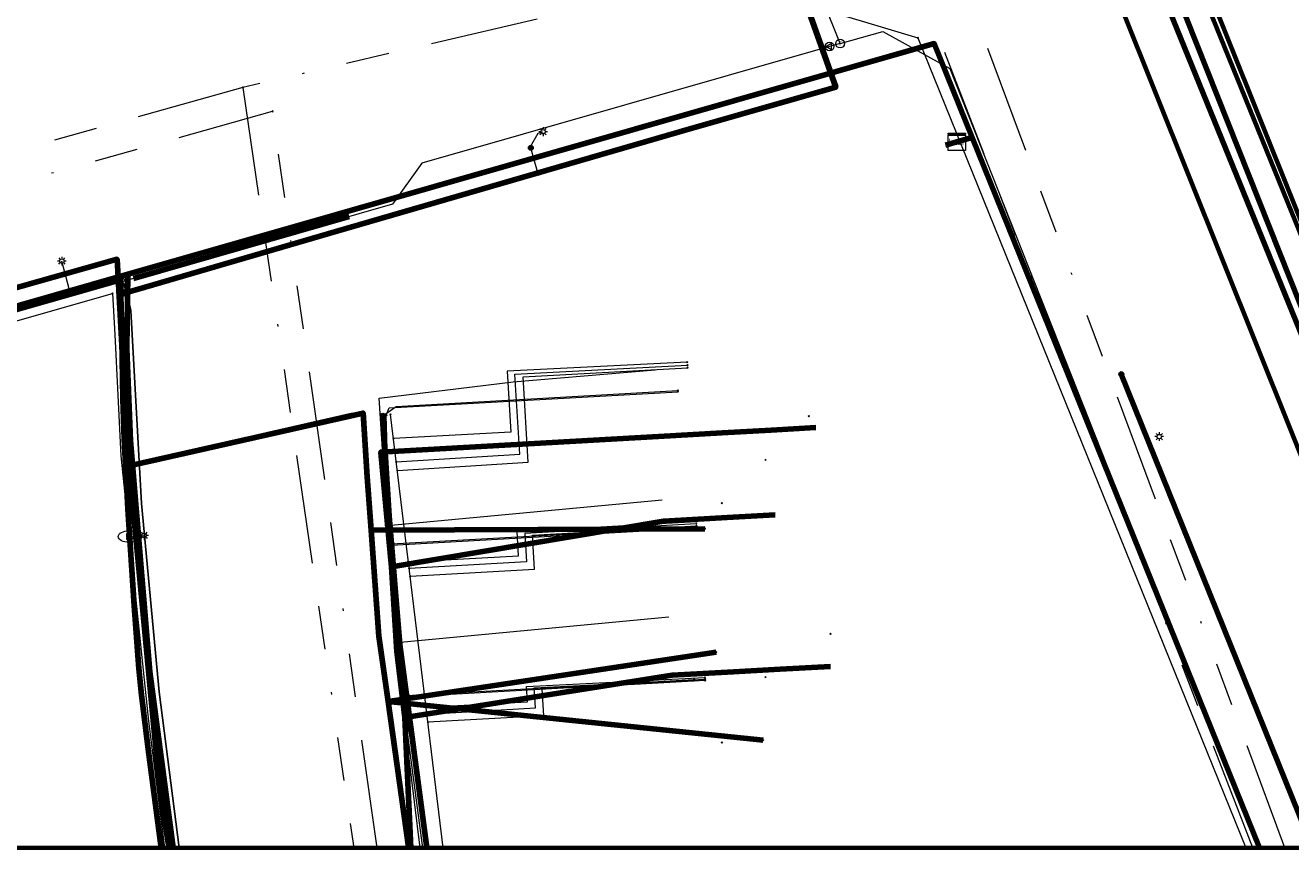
# Model space of a CAD drawing. Header units: metres. Extents: x 242122 to 243107, y 567823 to 568786.
# Tile 35 of 89: x 242550 to 242609, y 567823 to 567861. Entities that reach past the tile are written whole.
import ezdxf
from ezdxf.enums import TextEntityAlignment as Align
from ezdxf.lldxf.tags import DXFTag

# ---------------------------------------------------------------- set-up
doc = ezdxf.new("R2010")
doc.units = ezdxf.units.M
doc.linetypes.add('RI-OVERIG-SO', pattern=[17, 5, -2, 2, -2, 0, -2, 2, -2])
for name, color, linetype, lineweight in [('B-WE-IE-MEUBILAIR_ENEXIS NETBEHEER BV-S', 7, 'Continuous', 18), ('B-WE-KL-DATA_COAXKABEL_10_ZIGGO BV-G', 90, 'KL-DATA-SO', 18), ('B-WE-KL-DATA_COAXKABEL_17_ZIGGO BV-G', 90, 'KL-DATA-SO', 18), ('B-WE-KL-DATA_COAXKABEL_7_ZIGGO BV-G', 90, 'KL-DATA-SO', 18), ('B-WE-KL-DATA_DUCT_ZIGGO BV-G', 90, 'Continuous', 100), ('B-WE-KL-DATA_HULPSTUK_KPN BV-S', 90, 'Continuous', 18), ('B-WE-KL-DATA_HULPSTUK_ZIGGO BV-S', 90, 'Continuous', 18), ('B-WE-KL-DATA_KABELBED_KPN BV-G', 90, 'Continuous', 100), ('B-WE-KL-DATA_KABELBED_ZIGGO BV-G', 90, 'Continuous', 100), ('B-WE-KL-DATA_MANTELBUIS_POLYVINYLCHLORIDE PVC_1.1_KPN BV-G', 90, 'Continuous', 100), ('B-WE-KL-DATA_MANTELBUIS_ZIGGO BV-G', 90, 'Continuous', 100), ('B-WE-KL-DATA_REGGEFIBER OPERATOR BV-G', 90, 'KL-DATA-SO', 18), ('B-WE-KL-ET_LS_400 V_ENEXIS NETBEHEER BV-G', 190, 'KL-LS-SO', 18), ('B-WE-KL-ET_LS_DUCT_ENEXIS NETBEHEER BV-G', 190, 'Continuous', 100), ('B-WE-KL-ET_LS_HULPSTUK_ENEXIS NETBEHEER BV-S', 190, 'Continuous', 18), ('B-WE-KL-ET_LS_KABELBED_ENEXIS NETBEHEER BV-G', 190, 'Continuous', 100), ('B-WE-KL-GAS_HD_STAAL_100_8 BAR_ENEXIS NETBEHEER BV-G', 30, 'KL-GAS_HD-SO', 18), ('B-WE-KL-GAS_LD_HULPSTUK_ENEXIS NETBEHEER BV-S', 50, 'Continuous', 18), ('B-WE-KL-GAS_LD_MANTELBUIS_POLYVINYLCHLORIDE PVC_160_ENEXIS NETBEHEER BV-G', 50, 'Continuous', 100), ('B-WE-KL-GAS_LD_POLYETHYLEEN PE_40_0.1 BAR_ENEXIS NETBEHEER BV-G', 50, 'KL-GAS_LD-SO', 18), ('B-WE-KL-GAS_LD_SLAGVAST PVC_110_0.1 BAR_ENEXIS NETBEHEER BV-G', 50, 'KL-GAS_LD-SO', 18), ('B-WE-KL-GAS_LD_SLAGVAST PVC_160_0.1 BAR_ENEXIS NETBEHEER BV-G', 50, 'KL-GAS_LD-SO', 18), ('B-WE-KL-GAS_LD_SLAGVAST PVC_63_0.1 BAR_ENEXIS NETBEHEER BV-G', 50, 'KL-GAS_LD-SO', 18), ('B-WE-KL-WATER_HULPSTUK_WMD DRINKWATER NV-S', 170, 'Continuous', 18), ('B-WE-KL-WATER_POLYETHYLEEN PE_25_WMD DRINKWATER NV-G', 170, 'KL-WATER-SO', 18), ('B-WE-KL-WATER_POLYVINYLCHLORIDE PVC_110_WMD DRINKWATER NV-G', 170, 'KL-WATER-SO', 18), ('B-WE-KL-WATER_POLYVINYLCHLORIDE PVC_50_WMD DRINKWATER NV-G', 170, 'KL-WATER-SO', 18), ('B-WE-KL-WATER_WMD DRINKWATER NV-S', 170, 'Continuous', 18), ('B-WE-OG-INFO_ORIENTATIEPOLYGOON-GV', 7, 'Continuous', 70), ('B-WE-RI-VRIJVERVAL_GEMEENTE TYNAARLO-G', 210, 'RI-OVERIG-SO', 18), ('B-WE-RI-VRIJVERVAL_HULPSTUK_GEMEENTE TYNAARLO-S', 210, 'Continuous', 18)]:
    doc.layers.add(name, color=color, linetype=linetype, lineweight=lineweight)
doc.layers.add('B-WE-OG-INFO_EIS VOORZORGSMAATREGEL_ENEXIS NETBEHEER BV-GV', color=7, linetype='Continuous', lineweight=70, true_color=0xfa194b)
doc.layers.add('B-WE-OG-INFO_EIS VOORZORGSMAATREGEL_WATERBEDRIJF GRONINGEN-GV', color=7, linetype='Continuous', lineweight=70, true_color=0xfa194b)
doc.styles.add('NLCS-ISO', font='NLCS-ISO.ttf')
doc.styles.get("Standard").update_dxf_attribs({"font": 'arial.ttf'})
tags = doc.linetypes.add('KL-DATA-SO', pattern='A,4,-1,[101,NLCS.shx,S=0.5,R=0,X=0,Y=0],-1,4,-1,["D",Standard,S=1,R=0,X=-0.25,Y=-0.5],-1.5', length=12.5).pattern_tags.tags
tags[18] = DXFTag(74, 10)
tags = doc.linetypes.add('KL-GAS_HD-SO', pattern='A,4,-1,[69,NLCS.shx,S=0.5,R=0,X=0,Y=0],-1,4,-1,["H",Standard,S=1,R=0,X=0,Y=-0.5],-2', length=13).pattern_tags.tags
tags[18] = DXFTag(74, 10)
tags = doc.linetypes.add('KL-GAS_LD-SO', pattern='A,4,-1,[69,NLCS.shx,S=0.5,R=0,X=0,Y=0],-1,4,-1,["L",Standard,S=1,R=0,X=0.25,Y=-0.5],-2', length=13).pattern_tags.tags
tags[18] = DXFTag(74, 10)
tags = doc.linetypes.add('KL-LS-SO', pattern='A,4,-1,[103,NLCS.shx,S=0.75,R=0,X=0,Y=0],-1,4,-1,["L",Standard,S=1,R=0,X=0,Y=-0.5],-2', length=13).pattern_tags.tags
tags[18] = DXFTag(74, 10)
doc.linetypes.add('KL-WATER-SO', pattern='A,7,-0.5,[168,NLCS.shx,S=0.75,R=0,X=0.75,Y=0],-2', length=9.5)

# ---------------------------------------------------------------- blocks, each defined once
blk = doc.blocks.new('SKL-WTB_HULP_KAST-SO')
at = {"color": 0, "linetype": 'ByBlock', "lineweight": 18}
for points in [[(-2, 2), (2, 2), (2, 1.68), (-2, 1.68)], [(-2, 1.52), (2, 1.52), (2, -2), (-2, -2)]]:
    blk.add_lwpolyline(points, close=True, dxfattribs=at)
at = {"color": 0, "linetype": 'ByBlock', "lineweight": 18, "style": 'NLCS-ISO'}
blk.add_text('kast', height=1.5, dxfattribs=at).set_placement((0, 0), align=Align.MIDDLE_CENTER)
at = {"color": 0, "linetype": 'ByBlock', "lineweight": 18, "style": 'NLCS-ISO', "flags": 1}
for tag, p in [('TYPE', (2.5, 0)), ('OMSCHRIJVING', (2.5, -3)), ('LABEL', (2.5, -1.5))]:
    blk.add_attdef(tag, p, '', height=1, dxfattribs=at)
blk = doc.blocks.new('SKL-WTB_HULP_OVERIG-SO')
at = {"color": 0, "linetype": 'ByBlock', "lineweight": 18}
for points in [[(-0.14, 0.14), (0.14, -0.14)], [(0.14, 0.14), (-0.14, -0.14)]]:
    blk.add_lwpolyline(points, dxfattribs=at)
at = {"color": 0, "linetype": 'ByBlock', "lineweight": 18, "style": 'NLCS-ISO', "flags": 1}
for tag, p in [('TYPE', (1.5, 0)), ('OMSCHRIJVING', (1.5, -3)), ('LABEL', (1.5, -1.5))]:
    blk.add_attdef(tag, p, '', height=1, dxfattribs=at)
blk = doc.blocks.new('SKL-WATER_BRANDKRAAN_BRANDPUT-SO')
at = {"color": 0, "linetype": 'ByBlock', "lineweight": 18}
blk.add_ellipse((0, 0), major_axis=(2.5, 0), ratio=0.54, dxfattribs=at)
at = {"color": 0, "linetype": 'ByBlock', "lineweight": 18, "style": 'NLCS-ISO'}
blk.add_text('bk', height=1.5, dxfattribs=at).set_placement((0.16, 0), align=Align.MIDDLE_CENTER)
blk = doc.blocks.new('SIE-MEUBILAIR_PAAL_LICHTMAST-SO')
for points in [[(-0.62, 0), (-1, 0)], [(-0.71, 0.71), (-0.44, 0.44)], [(0, 1), (0, 0.62)], [(0.44, 0.44), (0.71, 0.71)], [(1, 0), (0.62, 0)], [(-0.71, -0.71), (-0.44, -0.44)], [(0, -0.62), (0, -1)], [(0.44, -0.44), (0.71, -0.71)]]:
    blk.add_lwpolyline(points)
blk.add_circle((0, 0), 0.5)
blk = doc.blocks.new('SKL-WTB_HULP_MOF-SO')
at = {"linetype": 'ByBlock', "lineweight": 18}
h = blk.add_hatch(color=0, dxfattribs=at)
h.dxf.hatch_style = 1
h.paths.add_polyline_path([(-0.5625, 0, 1), (0.5625, 0, 1)])
at = {"color": 0, "linetype": 'ByBlock', "lineweight": 18}
blk.add_circle((0, 0), 0.5625, dxfattribs=at)
at = {"color": 0, "linetype": 'ByBlock', "lineweight": 18, "style": 'NLCS-ISO', "flags": 1}
for tag, p in [('TYPE', (1.5, 0)), ('OMSCHRIJVING', (1.5, -3)), ('LABEL', (1.5, -1.5))]:
    blk.add_attdef(tag, p, '', height=1, dxfattribs=at)
blk = doc.blocks.new('SKL-WTB_HULP_T STUK-SO')
at = {"color": 0, "linetype": 'ByBlock', "lineweight": 18}
blk.add_circle((0, 0), 1, dxfattribs=at)
at = {"color": 0, "linetype": 'ByBlock', "lineweight": -2, "style": 'NLCS-ISO'}
blk.add_text('T', height=1, dxfattribs=at).set_placement((0, 0), align=Align.MIDDLE_CENTER)
at = {"color": 0, "linetype": 'ByBlock', "lineweight": 18, "style": 'NLCS-ISO', "flags": 1}
for tag, p in [('TYPE', (1.5, 0)), ('OMSCHRIJVING', (1.5, -3)), ('LABEL', (1.5, -1.5))]:
    blk.add_attdef(tag, p, '', height=1, dxfattribs=at)
blk = doc.blocks.new('SKL-WTB_HULP_VERLOOP-SO')
at = {"color": 0, "linetype": 'ByBlock', "lineweight": 18}
for points in [[(0.44, 0.72), (-0.88, 0)], [(0.44, -0.72), (-0.88, 0)], [(0.44, -0.72), (0.44, 0.72)]]:
    blk.add_lwpolyline(points, dxfattribs=at)
blk.add_circle((0, 0), 1, dxfattribs=at)
at = {"color": 0, "linetype": 'ByBlock', "lineweight": 18, "style": 'NLCS-ISO', "flags": 1}
for tag, p in [('TYPE', (1.5, 0)), ('OMSCHRIJVING', (1.5, -3)), ('LABEL', (1.5, -1.5))]:
    blk.add_attdef(tag, p, '', height=1, dxfattribs=at)
blk = doc.blocks.new('SRI-HULP_OVERIG-SO')
at = {"color": 0, "linetype": 'ByBlock', "lineweight": 18}
for points in [[(-0.14, 0.14), (0.14, -0.14)], [(0.14, 0.14), (-0.14, -0.14)]]:
    blk.add_lwpolyline(points, dxfattribs=at)
at = {"color": 0, "linetype": 'ByBlock', "lineweight": 18, "style": 'NLCS-ISO', "flags": 1}
for tag, p in [('TYPE', (1.5, 0)), ('OMSCHRIJVING', (1.5, -3)), ('LABEL', (1.5, -1.5))]:
    blk.add_attdef(tag, p, '', height=1, dxfattribs=at)

msp = doc.modelspace()

# ---------------------------------------------------------------- linework, layer by layer
at = {"layer": 'B-WE-KL-DATA_COAXKABEL_10_ZIGGO BV-G'}
for points in [[(242586.817, 567842.481), (242566.816, 567841.356), (242567.313, 567836.075), (242567.551, 567832.206), (242567.917, 567829.156), (242568.199, 567823.164)], [(242584.773, 567842.367), (242566.816, 567841.356), (242567.313, 567836.075), (242567.551, 567832.206), (242567.917, 567829.156), (242568.199, 567823.164)], [(242568.199, 567823.164), (242567.917, 567829.156), (242567.551, 567832.206), (242567.313, 567836.075), (242566.816, 567841.356), (242582.509, 567842.24)], [(242584.947, 567838.47), (242579.809, 567838.182), (242567.313, 567836.075), (242567.551, 567832.206), (242567.917, 567829.156), (242568.199, 567823.164)], [(242568.199, 567823.164), (242567.917, 567829.156), (242567.551, 567832.206), (242567.313, 567836.075), (242579.809, 567838.182), (242584.947, 567838.47)]]:
    msp.add_lwpolyline(points, dxfattribs=at)
at = {"layer": 'B-WE-KL-DATA_COAXKABEL_17_ZIGGO BV-G'}
for points in [[(242400.894, 567848.937), (242402.569, 567844.515), (242403.165, 567842.641), (242408.118, 567829.55), (242408.751, 567828.527), (242476.251, 567852.563), (242489.153, 567857.212), (242492.1, 567849.031), (242494.48, 567842.125), (242497.11, 567833.149), (242503.961, 567835.063), (242523.432, 567840.601), (242540.262, 567845.263), (242592.27, 567860.137), (242594.018, 567855.823), (242593.301, 567855.618)], [(242492.542, 567858.433), (242489.153, 567857.212), (242492.1, 567849.031), (242494.48, 567842.125), (242497.11, 567833.149), (242503.961, 567835.063), (242523.432, 567840.601), (242540.262, 567845.263), (242592.27, 567860.137), (242594.018, 567855.823), (242593.301, 567855.618)], [(242540.262, 567845.263), (242592.27, 567860.137), (242594.018, 567855.823), (242593.301, 567855.618)], [(242593.301, 567855.618), (242594.018, 567855.823), (242592.27, 567860.137), (242540.262, 567845.263)], [(242557.264, 567823.164), (242557.177, 567823.799), (242556.187, 567831.252), (242555.791, 567835.672), (242555.309, 567841.871), (242555.128, 567846.107), (242555.179, 567849.529), (242592.27, 567860.137), (242594.018, 567855.823), (242593.301, 567855.618)], [(242557.264, 567823.164), (242557.177, 567823.799), (242556.187, 567831.252), (242555.791, 567835.672), (242555.309, 567841.871), (242555.128, 567846.107), (242555.179, 567849.529), (242592.27, 567860.137), (242594.018, 567855.823), (242593.301, 567855.618)], [(242593.301, 567855.618), (242594.018, 567855.823), (242607.246, 567823.164)]]:
    msp.add_lwpolyline(points, dxfattribs=at)
at = {"layer": 'B-WE-KL-DATA_COAXKABEL_7_ZIGGO BV-G'}
for points in [[(242568.199, 567823.164), (242567.917, 567829.156), (242567.551, 567832.206), (242567.313, 567836.075), (242579.809, 567838.182), (242582.738, 567838.346)], [(242568.199, 567823.164), (242567.917, 567829.156), (242580.208, 567831.093), (242587.502, 567831.502)], [(242568.199, 567823.164), (242567.917, 567829.156), (242580.208, 567831.093), (242585.186, 567831.372)], [(242583.032, 567831.251), (242580.208, 567831.093), (242567.917, 567829.156), (242568.199, 567823.164)]]:
    msp.add_lwpolyline(points, dxfattribs=at)
at = {"layer": 'B-WE-KL-DATA_DUCT_ZIGGO BV-G'}
for points in [[(242566.024, 567954.478), (242574.981, 567932.938), (242587.34, 567900.522), (242592.427, 567888.035), (242593.337, 567886.779), (242595.084, 567885.368), (242596.442, 567884.615), (242598.841, 567883.776), (242607.153, 567882.335), (242607.887, 567874.878), (242606.801, 567874.172), (242605.687, 567873.18), (242604.748, 567872.021), (242604.038, 567870.789), (242603.526, 567869.462), (242603.107, 567867.521), (242602.917, 567865.545), (242602.92, 567864.221), (242603.246, 567862.88), (242603.878, 567861.255), (242619.023, 567823.164)], [(242619.023, 567823.164), (242603.878, 567861.255), (242603.246, 567862.88), (242602.953, 567863.657), (242602.92, 567864.221), (242602.917, 567865.545), (242603.107, 567867.521), (242603.526, 567869.462), (242604.038, 567870.789), (242604.748, 567872.021), (242605.687, 567873.18), (242606.801, 567874.172), (242607.887, 567874.878), (242607.153, 567882.335), (242598.841, 567883.776), (242596.442, 567884.615), (242595.084, 567885.368), (242593.337, 567886.779), (242592.427, 567888.035), (242587.34, 567900.522), (242574.981, 567932.938), (242566.024, 567954.478)], [(242619.023, 567823.164), (242603.878, 567861.255), (242603.246, 567862.88), (242602.953, 567863.657), (242602.92, 567864.221), (242602.917, 567865.545), (242603.107, 567867.521), (242603.526, 567869.462), (242604.038, 567870.789), (242604.748, 567872.021), (242605.687, 567873.18), (242606.801, 567874.172), (242607.887, 567874.878), (242607.153, 567882.335), (242598.841, 567883.776), (242596.442, 567884.615), (242595.084, 567885.368), (242593.337, 567886.779), (242592.427, 567888.035), (242587.34, 567900.522), (242574.981, 567932.938), (242566.024, 567954.478)], [(242566.024, 567954.478), (242574.981, 567932.938), (242587.34, 567900.522), (242592.427, 567888.035), (242593.337, 567886.779), (242595.084, 567885.368), (242596.442, 567884.615), (242598.841, 567883.776), (242607.153, 567882.335), (242607.887, 567874.878), (242606.801, 567874.172), (242605.687, 567873.18), (242604.748, 567872.021), (242604.038, 567870.789), (242603.526, 567869.462), (242603.107, 567867.521), (242602.917, 567865.545), (242602.92, 567864.221), (242603.246, 567862.88), (242603.878, 567861.255), (242619.023, 567823.164)]]:
    msp.add_lwpolyline(points, dxfattribs=at)
at = {"layer": 'B-WE-KL-DATA_KABELBED_KPN BV-G'}
for points in [[(242555.245, 567840.718), (242554.947, 567845.409), (242554.682, 567850.222), (242549.541, 567848.765)], [(242555.245, 567840.715), (242561.041, 567842.027), (242566, 567843.149), (242566.187, 567840.208), (242566.367, 567837.761), (242566.726, 567832.897), (242567.147, 567829.883), (242568.081, 567823.2)], [(242556.068, 567840.901), (242561.041, 567842.027), (242565.549, 567843.046)], [(242557.065, 567823.2), (242556.651, 567825.772), (242555.245, 567840.715)], [(242566.367, 567837.761), (242581.715, 567837.832)], [(242567.147, 567829.883), (242582.239, 567832.156)], [(242567.147, 567829.883), (242584.393, 567828.111)]]:
    msp.add_lwpolyline(points, dxfattribs=at)
at = {"layer": 'B-WE-KL-DATA_KABELBED_ZIGGO BV-G'}
for points in [[(242619.023, 567823.164), (242603.878, 567861.255)], [(242564.732, 567852.261), (242592.27, 567860.137), (242594.018, 567855.823)], [(242593.301, 567855.618), (242594.018, 567855.823)], [(242594.018, 567855.823), (242607.219, 567823.164)], [(242592.789, 567855.472), (242593.301, 567855.618)], [(242555.495, 567849.619), (242564.732, 567852.261)], [(242540.262, 567845.263), (242555.179, 567849.529)], [(242557.268, 567823.164), (242556.187, 567831.252), (242555.309, 567841.871), (242555.128, 567846.107), (242555.179, 567849.529)], [(242555.179, 567849.529), (242555.495, 567849.619)], [(242582.509, 567842.24), (242584.773, 567842.367)], [(242584.773, 567842.367), (242586.817, 567842.481)], [(242567.313, 567836.075), (242566.816, 567841.356), (242579.589, 567842.076)], [(242579.589, 567842.076), (242582.509, 567842.24)], [(242567.313, 567836.075), (242579.809, 567838.182)], [(242579.809, 567838.182), (242582.738, 567838.346)], [(242582.738, 567838.346), (242584.947, 567838.47)], [(242567.917, 567829.156), (242567.551, 567832.206), (242567.313, 567836.075)], [(242580.208, 567831.093), (242583.032, 567831.251)], [(242583.032, 567831.251), (242585.186, 567831.372)], [(242585.186, 567831.372), (242587.502, 567831.502)], [(242580.208, 567831.093), (242567.917, 567829.156)], [(242567.917, 567829.156), (242568.199, 567823.164)]]:
    msp.add_lwpolyline(points, dxfattribs=at)
at = {"layer": 'B-WE-KL-DATA_MANTELBUIS_POLYVINYLCHLORIDE PVC_1.1_KPN BV-G'}
msp.add_lwpolyline([(242556.068, 567840.901), (242561.041, 567842.027), (242565.549, 567843.046)], dxfattribs=at)
at = {"layer": 'B-WE-KL-DATA_MANTELBUIS_ZIGGO BV-G'}
msp.add_lwpolyline([(242555.495, 567849.619), (242564.732, 567852.261)], dxfattribs=at)
at = {"layer": 'B-WE-KL-DATA_REGGEFIBER OPERATOR BV-G'}
for points in [[(242463.737, 567823.164), (242470.574, 567825.11), (242485.367, 567829.598), (242490.74, 567831.163), (242505.691, 567835.391), (242522.935, 567840.177), (242540.58, 567845.387), (242554.474, 567849.346), (242554.934, 567849.192), (242555.142, 567848.63), (242555.316, 567847.868), (242555.802, 567838.994), (242556.618, 567830.325), (242557.538, 567823.164)], [(242557.538, 567823.164), (242556.618, 567830.325), (242555.802, 567838.994), (242555.316, 567847.868), (242555.142, 567848.63), (242554.934, 567849.192), (242554.474, 567849.346), (242540.58, 567845.387), (242522.935, 567840.177), (242505.691, 567835.391), (242490.74, 567831.163), (242492.168, 567827.528)], [(242557.538, 567823.164), (242556.618, 567830.325), (242555.802, 567838.994), (242555.316, 567847.868), (242555.142, 567848.63), (242554.934, 567849.192), (242554.474, 567849.346), (242540.58, 567845.387), (242522.935, 567840.177), (242505.691, 567835.391), (242507.207, 567830.954)], [(242557.538, 567823.164), (242556.618, 567830.325), (242555.802, 567838.994), (242555.316, 567847.868), (242555.142, 567848.63), (242554.934, 567849.192), (242554.474, 567849.346), (242540.58, 567845.387), (242522.935, 567840.177), (242524.127, 567836.515), (242525.372, 567831.983), (242525.85, 567832.115)], [(242557.538, 567823.164), (242556.618, 567830.325), (242555.802, 567838.994), (242555.316, 567847.868), (242555.142, 567848.63), (242554.934, 567849.192), (242554.474, 567849.346), (242540.58, 567845.387), (242542.033, 567840.863), (242542.306, 567840.984)], [(242568.745, 567823.164), (242568.095, 567828.109), (242567.548, 567832.599), (242567.12, 567837.97), (242566.745, 567843.835), (242572.908, 567844.588), (242579.425, 567845.142)], [(242568.745, 567823.164), (242568.095, 567828.109), (242567.548, 567832.599), (242567.12, 567837.97), (242566.745, 567843.835), (242572.908, 567844.588), (242579.425, 567845.142)], [(242568.745, 567823.164), (242568.095, 567828.109), (242567.548, 567832.599), (242567.12, 567837.97), (242566.745, 567843.835), (242572.908, 567844.588), (242579.425, 567845.142)], [(242568.745, 567823.164), (242568.095, 567828.109), (242567.548, 567832.599), (242567.12, 567837.97), (242579.76, 567839.162)], [(242568.745, 567823.164), (242568.095, 567828.109), (242567.548, 567832.599), (242567.12, 567837.97), (242579.76, 567839.162)], [(242568.745, 567823.164), (242568.095, 567828.109), (242567.548, 567832.599), (242567.12, 567837.97), (242579.76, 567839.162)], [(242568.745, 567823.164), (242568.095, 567828.109), (242567.548, 567832.599), (242580.06, 567833.78)], [(242568.745, 567823.164), (242568.095, 567828.109), (242567.548, 567832.599), (242580.06, 567833.78)], [(242568.745, 567823.164), (242568.095, 567828.109), (242567.548, 567832.599), (242580.06, 567833.78)]]:
    msp.add_lwpolyline(points, dxfattribs=at)
at = {"layer": 'B-WE-KL-ET_LS_400 V_ENEXIS NETBEHEER BV-G'}
for points in [[(242556.713, 567823.164), (242556.112, 567827.701), (242555.808, 567830.186), (242555.682, 567831.407), (242555.475, 567834.293), (242555.172, 567838.749), (242555.007, 567841.938), (242554.951, 567843.794), (242554.896, 567846.528), (242554.85, 567848.617), (242555.973, 567848.938), (242564.748, 567851.497), (242581.032, 567856.216), (242587.737, 567858.129), (242576.752, 567889.024), (242571.591, 567887.091), (242541.346, 567876.216), (242540.7, 567875.936), (242521.701, 567869.132), (242488.911, 567857.361), (242479.431, 567853.962), (242478.885, 567853.781), (242476.518, 567852.982)], [(242556.713, 567823.164), (242556.112, 567827.701), (242555.808, 567830.186), (242555.682, 567831.407), (242555.475, 567834.293), (242555.172, 567838.749), (242555.007, 567841.938), (242554.951, 567843.794), (242554.896, 567846.528), (242554.85, 567848.617), (242555.973, 567848.938), (242564.748, 567851.497), (242581.032, 567856.216), (242587.737, 567858.129), (242576.752, 567889.024), (242571.591, 567887.091), (242541.346, 567876.216), (242540.7, 567875.936), (242521.701, 567869.132), (242488.911, 567857.361), (242479.431, 567853.962), (242478.885, 567853.781), (242476.518, 567852.982)], [(242618.774, 567823.164), (242602.932, 567862.024)], [(242573.716, 567855.344), (242573.698, 567855.408), (242574.048, 567856.023), (242574.274, 567856.085)], [(242574.033, 567854.188), (242573.716, 567855.344)], [(242552.55, 567848.635), (242552.145, 567850.138)], [(242556.713, 567823.164), (242556.112, 567827.701), (242555.808, 567830.186), (242555.682, 567831.407), (242555.475, 567834.293), (242555.172, 567838.749), (242555.007, 567841.938), (242554.951, 567843.794), (242554.896, 567846.528), (242554.835, 567849.302), (242548.259, 567847.381), (242521.771, 567839.844), (242493.302, 567831.716), (242463.418, 567823.164)], [(242556.713, 567823.164), (242556.112, 567827.701), (242555.808, 567830.186), (242555.682, 567831.407), (242555.475, 567834.293), (242555.172, 567838.749), (242555.007, 567841.938), (242554.951, 567843.794), (242554.896, 567846.528), (242554.835, 567849.302), (242548.259, 567847.381), (242521.771, 567839.844), (242493.302, 567831.716), (242463.418, 567823.164)], [(242600.87, 567844.94), (242609.669, 567823.164)], [(242566.911, 567843.027), (242567.525, 567843.455), (242580.479, 567844.181)], [(242566.911, 567843.027), (242567.205, 567838.401), (242567.683, 567832.498), (242568.926, 567823.164)], [(242567.307, 567837.133), (242580.832, 567837.891)], [(242555.267, 567837.359), (242555.927, 567837.525)], [(242567.994, 567830.16), (242581.224, 567830.902)]]:
    msp.add_lwpolyline(points, dxfattribs=at)
at = {"layer": 'B-WE-KL-ET_LS_DUCT_ENEXIS NETBEHEER BV-G'}
for points in [[(242584.34, 567867.683), (242586.97, 567860.287)], [(242555.973, 567848.938), (242564.748, 567851.497)]]:
    msp.add_lwpolyline(points, dxfattribs=at)
at = {"layer": 'B-WE-KL-ET_LS_KABELBED_ENEXIS NETBEHEER BV-G'}
for points in [[(242586.97, 567860.287), (242584.34, 567867.683)], [(242618.774, 567823.164), (242602.932, 567862.024)], [(242564.748, 567851.497), (242581.032, 567856.216), (242587.737, 567858.129), (242586.97, 567860.287)], [(242555.973, 567848.938), (242564.748, 567851.497)], [(242554.85, 567848.617), (242554.835, 567849.302), (242548.259, 567847.381), (242521.771, 567839.844), (242493.302, 567831.716), (242463.418, 567823.164)], [(242554.85, 567848.617), (242555.973, 567848.938)], [(242556.713, 567823.164), (242556.112, 567827.701), (242555.808, 567830.186), (242555.682, 567831.407), (242555.475, 567834.293), (242555.172, 567838.749), (242555.007, 567841.938), (242554.951, 567843.794), (242554.896, 567846.528), (242554.85, 567848.617)], [(242600.87, 567844.94), (242609.669, 567823.164)], [(242566.911, 567843.027), (242567.205, 567838.401), (242567.683, 567832.498), (242568.926, 567823.164)]]:
    msp.add_lwpolyline(points, dxfattribs=at)
at = {"layer": 'B-WE-KL-GAS_HD_STAAL_100_8 BAR_ENEXIS NETBEHEER BV-G'}
msp.add_lwpolyline([(242556.88, 567978.769), (242586.17, 567903.959), (242586.906, 567902.099), (242592.209, 567888.808), (242593.451, 567885.705), (242618.52, 567823.164)], dxfattribs=at)
at = {"layer": 'B-WE-KL-GAS_LD_MANTELBUIS_POLYVINYLCHLORIDE PVC_160_ENEXIS NETBEHEER BV-G'}
msp.add_lwpolyline([(242565.366, 567852.179), (242555.447, 567849.341)], dxfattribs=at)
at = {"layer": 'B-WE-KL-GAS_LD_POLYETHYLEEN PE_40_0.1 BAR_ENEXIS NETBEHEER BV-G'}
for points in [[(242567.066, 567843.035), (242567.197, 567843.381), (242580.482, 567844.13)], [(242567.308, 567837.077), (242580.835, 567837.84)], [(242567.847, 567830.096), (242581.227, 567830.85)]]:
    msp.add_lwpolyline(points, dxfattribs=at)
at = {"layer": 'B-WE-KL-GAS_LD_SLAGVAST PVC_110_0.1 BAR_ENEXIS NETBEHEER BV-G'}
for points in [[(242587.454, 567859.998), (242568.704, 567854.643), (242567.357, 567852.749), (242554.859, 567849.173)], [(242554.859, 567849.173), (242463.939, 567823.164)], [(242554.87, 567848.673), (242554.859, 567849.173)]]:
    msp.add_lwpolyline(points, dxfattribs=at)
at = {"layer": 'B-WE-KL-GAS_LD_SLAGVAST PVC_160_0.1 BAR_ENEXIS NETBEHEER BV-G'}
for points in [[(242587.935, 567860.135), (242576.423, 567888.809)], [(242587.935, 567860.135), (242589.899, 567860.696), (242592.977, 567858.989), (242607.168, 567823.164)], [(242587.935, 567860.135), (242587.454, 567859.998)]]:
    msp.add_lwpolyline(points, dxfattribs=at)
at = {"layer": 'B-WE-KL-GAS_LD_SLAGVAST PVC_63_0.1 BAR_ENEXIS NETBEHEER BV-G'}
for points in [[(242556.729, 567823.164), (242556.494, 567824.825), (242556.214, 567826.99), (242555.96, 567829.158), (242555.733, 567831.329), (242555.705, 567831.642), (242555.462, 567834.6), (242555.086, 567840.444), (242555.001, 567842.716), (242554.87, 567848.673)], [(242568.63, 567823.164), (242568.109, 567827.392), (242567.655, 567832.082), (242567.321, 567836.782), (242567.109, 567841.489), (242567.066, 567843.035)]]:
    msp.add_lwpolyline(points, dxfattribs=at)
at = {"layer": 'B-WE-KL-WATER_POLYETHYLEEN PE_25_WMD DRINKWATER NV-G'}
for points in [[(242580.908, 567845.489), (242572.626, 567845.07), (242572.798, 567842.27), (242567.395, 567841.974)], [(242567.525, 567840.904), (242573.211, 567841.25), (242572.984, 567844.94), (242580.915, 567845.345)], [(242567.574, 567840.502), (242573.584, 567840.896), (242573.367, 567844.816), (242580.921, 567845.234)], [(242568.085, 567836.305), (242573.143, 567836.589), (242573.092, 567837.709), (242581.318, 567838.161)], [(242581.323, 567838.061), (242573.435, 567837.617), (242573.516, 567836.3), (242568.122, 567836)], [(242568.166, 567835.643), (242573.875, 567835.968), (242573.79, 567837.537), (242581.329, 567837.962)], [(242568.901, 567829.618), (242573.56, 567829.877), (242573.515, 567830.571), (242581.72, 567830.992)], [(242568.939, 567829.306), (242573.924, 567829.598), (242573.869, 567830.509), (242581.736, 567830.91)], [(242581.728, 567830.848), (242578.476, 567830.664), (242574.223, 567830.461), (242574.298, 567829.231), (242568.984, 567828.933)]]:
    msp.add_lwpolyline(points, dxfattribs=at)
at = {"layer": 'B-WE-KL-WATER_POLYVINYLCHLORIDE PVC_110_WMD DRINKWATER NV-G'}
for points in [[(242578.752, 567889.61), (242576.866, 567887.588), (242586.036, 567862.043), (242591.516, 567860.398), (242606.599, 567823.164)], [(242485.842, 567829.157), (242506.105, 567834.832), (242554.476, 567848.642), (242554.58, 567846.762), (242554.86, 567841.18), (242555.239, 567837.469)], [(242555.239, 567837.469), (242556.131, 567828.982), (242556.868, 567823.164)]]:
    msp.add_lwpolyline(points, dxfattribs=at)
at = {"layer": 'B-WE-KL-WATER_POLYVINYLCHLORIDE PVC_50_WMD DRINKWATER NV-G'}
msp.add_lwpolyline([(242569.687, 567823.164), (242567.259, 567843.086)], dxfattribs=at)
at = {"layer": 'B-WE-OG-INFO_EIS VOORZORGSMAATREGEL_ENEXIS NETBEHEER BV-GV'}
msp.add_lwpolyline([(242558.748, 567979.485), (242588.03, 567904.695), (242595.308, 567886.449), (242620.679, 567823.164), (242616.369, 567823.164), (242591.594, 567884.961), (242585.048, 567901.358), (242555.018, 567978.04)], dxfattribs=at)
at = {"layer": 'B-WE-OG-INFO_EIS VOORZORGSMAATREGEL_WATERBEDRIJF GRONINGEN-GV'}
msp.add_lwpolyline([(243107.149, 567823.164), (242620.075, 567823.164), (242613.552, 567840.417), (242604.665, 567862.336), (242600.013, 567874.036), (242595.611, 567884.916), (242590.515, 567896.376), (242583.324, 567915.213), (242578.01, 567928.594), (242572.747, 567946.276), (242567.057, 567965.148), (242562.962, 567977.755), (242558.478, 567989.904), (242555.107, 567999.377), (242551.357, 568007.892), (242542.948, 568028.382), (242541.695, 568028.067), (242541.69, 568028.067), (242541.684, 568028.072), (242533.072, 568047.778)], dxfattribs=at)
at = {"layer": 'B-WE-OG-INFO_ORIENTATIEPOLYGOON-GV'}
msp.add_lwpolyline([(242122.038, 568786.461), (242122.038, 567823.164), (243107.149, 567823.164), (243107.149, 568786.461)], close=True, dxfattribs=at)
at = {"layer": 'B-WE-RI-VRIJVERVAL_GEMEENTE TYNAARLO-G'}
for points in [[(242608.396, 567823.164), (242591.601, 567868.343)], [(242590.664, 567865.135), (242560.472, 567858.114)], [(242606.915, 567823.164), (242590.664, 567865.135)], [(242560.472, 567858.114), (242501.102, 567841.575)], [(242560.472, 567858.114), (242565.568, 567823.164)], [(242524.598, 567846.637), (242561.833, 567857.021)], [(242566.64, 567823.164), (242561.833, 567857.021)]]:
    msp.add_lwpolyline(points, dxfattribs=at)

# ---------------------------------------------------------------- block references
at = {"layer": 'B-WE-IE-MEUBILAIR_ENEXIS NETBEHEER BV-S', "xscale": 0.2, "yscale": 0.2, "zscale": 0.2}
for p in [(242574.274, 567856.085), (242552.145, 567850.138), (242602.616, 567842.066), (242555.927, 567837.525)]:
    msp.add_blockref('SIE-MEUBILAIR_PAAL_LICHTMAST-SO', p, dxfattribs=at)
at = {"layer": 'B-WE-KL-DATA_HULPSTUK_KPN BV-S', "xscale": 0.2, "yscale": 0.2, "zscale": 0.2}
for p in [(242555.245, 567840.715), (242566.367, 567837.761), (242581.715, 567837.832), (242582.239, 567832.156), (242567.147, 567829.883), (242584.393, 567828.111)]:
    msp.add_blockref('SKL-WTB_HULP_OVERIG-SO', p, dxfattribs=at)
at = {"layer": 'B-WE-KL-DATA_HULPSTUK_ZIGGO BV-S', "xscale": 0.2, "yscale": 0.2, "zscale": 0.2}
msp.add_blockref('SKL-WTB_HULP_KAST-SO', (242593.301, 567855.618), dxfattribs=at)
at = {"layer": 'B-WE-KL-ET_LS_HULPSTUK_ENEXIS NETBEHEER BV-S', "xscale": 0.2, "yscale": 0.2, "zscale": 0.2}
for name, p in [('SKL-WTB_HULP_MOF-SO', (242573.716, 567855.344)), ('SKL-WTB_HULP_MOF-SO', (242574.033, 567854.188)), ('SKL-WTB_HULP_MOF-SO', (242552.55, 567848.635)), ('SKL-WTB_HULP_MOF-SO', (242600.87, 567844.94)), ('SKL-WTB_HULP_OVERIG-SO', (242580.479, 567844.181)), ('SKL-WTB_HULP_MOF-SO', (242566.911, 567843.027)), ('SKL-WTB_HULP_OVERIG-SO', (242586.5, 567843)), ('SKL-WTB_HULP_OVERIG-SO', (242584.5, 567841)), ('SKL-WTB_HULP_OVERIG-SO', (242582.5, 567839)), ('SKL-WTB_HULP_OVERIG-SO', (242580.832, 567837.891)), ('SKL-WTB_HULP_MOF-SO', (242555.267, 567837.359)), ('SKL-WTB_HULP_MOF-SO', (242567.307, 567837.133)), ('SKL-WTB_HULP_OVERIG-SO', (242587.5, 567833)), ('SKL-WTB_HULP_OVERIG-SO', (242581.224, 567830.902)), ('SKL-WTB_HULP_OVERIG-SO', (242584.5, 567831)), ('SKL-WTB_HULP_MOF-SO', (242567.994, 567830.16)), ('SKL-WTB_HULP_OVERIG-SO', (242582.5, 567828))]:
    msp.add_blockref(name, p, dxfattribs=at)
at = {"layer": 'B-WE-KL-GAS_LD_HULPSTUK_ENEXIS NETBEHEER BV-S', "xscale": 0.2, "yscale": 0.2, "zscale": 0.2}
for name, p in [('SKL-WTB_HULP_T STUK-SO', (242587.935, 567860.135)), ('SKL-WTB_HULP_VERLOOP-SO', (242587.454, 567859.998)), ('SKL-WTB_HULP_T STUK-SO', (242554.859, 567849.173)), ('SKL-WTB_HULP_VERLOOP-SO', (242554.87, 567848.673)), ('SKL-WTB_HULP_OVERIG-SO', (242580.482, 567844.13)), ('SKL-WTB_HULP_OVERIG-SO', (242567.066, 567843.035)), ('SKL-WTB_HULP_OVERIG-SO', (242586.5, 567843)), ('SKL-WTB_HULP_OVERIG-SO', (242584.5, 567841)), ('SKL-WTB_HULP_OVERIG-SO', (242582.5, 567839)), ('SKL-WTB_HULP_OVERIG-SO', (242580.835, 567837.84)), ('SKL-WTB_HULP_OVERIG-SO', (242567.308, 567837.077)), ('SKL-WTB_HULP_OVERIG-SO', (242587.5, 567833)), ('SKL-WTB_HULP_OVERIG-SO', (242581.227, 567830.85)), ('SKL-WTB_HULP_OVERIG-SO', (242584.5, 567831)), ('SKL-WTB_HULP_OVERIG-SO', (242567.847, 567830.096)), ('SKL-WTB_HULP_OVERIG-SO', (242582.5, 567828))]:
    msp.add_blockref(name, p, dxfattribs=at)
at = {"layer": 'B-WE-KL-WATER_HULPSTUK_WMD DRINKWATER NV-S', "xscale": 0.2, "yscale": 0.2, "zscale": 0.2}
for p in [(242591.516, 567860.398), (242554.476, 567848.642), (242580.908, 567845.489), (242580.915, 567845.345), (242580.921, 567845.234), (242567.259, 567843.086), (242567.395, 567841.974), (242567.525, 567840.904), (242567.574, 567840.502), (242581.318, 567838.161), (242581.323, 567838.061), (242581.329, 567837.962), (242568.085, 567836.305), (242568.122, 567836), (242568.166, 567835.643), (242581.72, 567830.992), (242581.728, 567830.848), (242581.736, 567830.91), (242568.901, 567829.618), (242568.939, 567829.306), (242568.984, 567828.933)]:
    msp.add_blockref('SKL-WTB_HULP_OVERIG-SO', p, dxfattribs=at)
at = {"layer": 'B-WE-KL-WATER_WMD DRINKWATER NV-S', "xscale": 0.2, "yscale": 0.2, "zscale": 0.2}
msp.add_blockref('SKL-WATER_BRANDKRAAN_BRANDPUT-SO', (242555.239, 567837.469), dxfattribs=at)
at = {"layer": 'B-WE-RI-VRIJVERVAL_HULPSTUK_GEMEENTE TYNAARLO-S', "xscale": 0.2, "yscale": 0.2, "zscale": 0.2}
for p in [(242560.472, 567858.114), (242561.833, 567857.021)]:
    msp.add_blockref('SRI-HULP_OVERIG-SO', p, dxfattribs=at)

doc.saveas('drawing.dxf')
